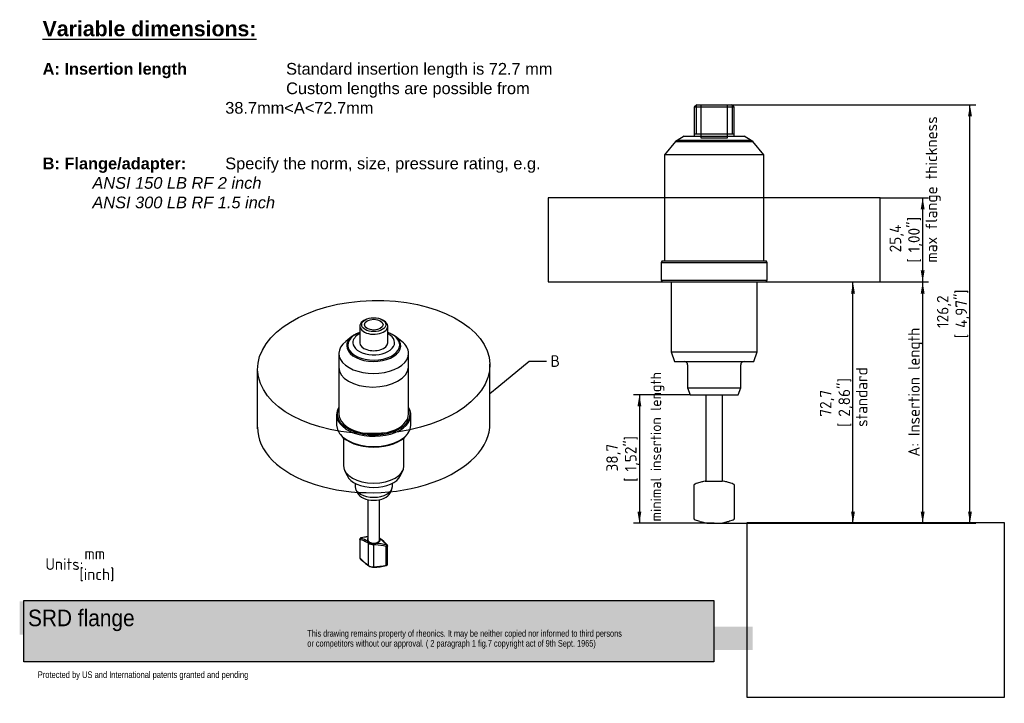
# Model space of a CAD drawing. Header units: millimetres. Extents: x -1 to 295, y 0 to 206.
import ezdxf
from ezdxf import colors
from ezdxf.entities.mleader import LeaderData, LeaderLine
from ezdxf.enums import TextEntityAlignment as Align
from ezdxf.lldxf.tags import DXFTag
from ezdxf.math import Vec2, Vec3

# ---------------------------------------------------------------- set-up
doc = ezdxf.new("R2010")
doc.units = ezdxf.units.MM
for name, color, linetype in [('10348_A', 7, 'Continuous'), ('Default', 7, 'Continuous'), ('DV1_Default', 7, 'Continuous'), ('DV2_Default', 7, 'Continuous')]:
    doc.layers.add(name, color=color, linetype=linetype)
doc.styles.add('SEACAD_Solid_Edge_ISO', font='seiso.ttf')
tags = doc.linetypes.add('DIVIDE2', pattern=[15.875, 6.35, -3.175, 0, -3.175, 0, -3.175]).pattern_tags.tags
tags[14:15] = [DXFTag(74, 4), DXFTag(75, 0), DXFTag(340, '0'), DXFTag(46, 0.0), DXFTag(50, 0.0), DXFTag(44, 0.0), DXFTag(45, 0.0)]
tags[12:13] = [DXFTag(74, 4), DXFTag(75, 0), DXFTag(340, '0'), DXFTag(46, 0.0), DXFTag(50, 0.0), DXFTag(44, 0.0), DXFTag(45, 0.0)]
tags[10:11] = [DXFTag(74, 4), DXFTag(75, 0), DXFTag(340, '0'), DXFTag(46, 0.0), DXFTag(50, 0.0), DXFTag(44, 0.0), DXFTag(45, 0.0)]
tags[8:9] = [DXFTag(74, 4), DXFTag(75, 0), DXFTag(340, '0'), DXFTag(46, 0.0), DXFTag(50, 0.0), DXFTag(44, 0.0), DXFTag(45, 0.0)]
tags[6:7] = [DXFTag(74, 4), DXFTag(75, 0), DXFTag(340, '0'), DXFTag(46, 0.0), DXFTag(50, 0.0), DXFTag(44, 0.0), DXFTag(45, 0.0)]
tags[4:5] = [DXFTag(74, 4), DXFTag(75, 0), DXFTag(340, '0'), DXFTag(46, 0.0), DXFTag(50, 0.0), DXFTag(44, 0.0), DXFTag(45, 0.0)]
tags = doc.linetypes.add('HIDDEN2', pattern=[4.7625, 3.175, -1.5875]).pattern_tags.tags
tags[6:7] = [DXFTag(74, 4), DXFTag(75, 0), DXFTag(340, '0'), DXFTag(46, 0.0), DXFTag(50, 0.0), DXFTag(44, 0.0), DXFTag(45, 0.0)]
tags[4:5] = [DXFTag(74, 4), DXFTag(75, 0), DXFTag(340, '0'), DXFTag(46, 0.0), DXFTag(50, 0.0), DXFTag(44, 0.0), DXFTag(45, 0.0)]
doc.dimstyles.new('Rheonics_Publish', dxfattribs={"dimtxt": 3.5, "dimasz": 3.5, "dimexe": 1.75, "dimexo": 0, "dimgap": 0.875, "dimtad": 1, "dimdec": 1, "dimtxsty": 'SEACAD_Solid_Edge_ISO', "dimblk1": '_SE_FILLED', "dimblk2": '_SE_FILLED', "dimsah": 1, "dimcen": 1.75, "dimazin": 0, "dimtfac": 0.5, "dimtdec": 3, "dimtmove": 0, "dimatfit": 3, "dimfxl": 1, "dimarcsym": 0})
picture_1 = doc.add_image_def('image1.jpg', size_in_pixel=(1363, 928))

# ---------------------------------------------------------------- blocks, each defined once
blk = doc.blocks.new('_SE_FILLED')
at = {"color": 0}
blk.add_line((0, 0), (-1, 0), dxfattribs=at)
blk.add_solid([(0, 0), (-1, -0.1665), (-1, 0.1665), (0, 0)], dxfattribs=at)
blk = doc.blocks.new('_DOT')
at = {"color": 0}
blk.add_line((0, 0), (-1, 0), dxfattribs=at)
at = {"color": 0, "const_width": 0.333}
blk.add_lwpolyline([(-0.1665, 0, 1), (0.1665, 0, 1)], format="xyb", close=True, dxfattribs=at)
blk = doc.blocks.new('SE')
at = {"layer": '10348_A', "color": 7, "linetype": 'Continuous'}
for p, q in [((202.82, 180.44), (202.02, 179.64)), ((214.02, 179.64), (202.02, 179.64)), ((202.02, 179.64), (202.02, 171.64)), ((202.63, 180.26), (202.63, 171.64)), ((202.82, 180.44), (213.22, 180.44)), ((214.02, 179.64), (213.22, 180.44)), ((213.41, 180.26), (213.41, 171.64)), ((214.02, 171.64), (214.02, 179.64)), ((196.38, 169.29), (193.02, 165.29)), ((196.84, 169.68), (196.38, 169.29)), ((196.38, 169.29), (219.66, 169.29)), ((199.02, 170.94), (196.84, 169.68)), ((219.2, 169.68), (196.84, 169.68)), ((199.02, 170.94), (217.02, 170.94)), ((202.02, 171.64), (202.02, 170.94)), ((202.02, 171.64), (214.02, 171.64)), ((214.02, 170.94), (214.02, 171.64)), ((219.2, 169.68), (217.02, 170.94)), ((219.66, 169.29), (219.2, 169.68)), ((223.02, 165.29), (219.66, 169.29)), ((223.02, 165.29), (193.02, 165.29)), ((193.02, 165.29), (193.02, 133.4)), ((223.02, 133.4), (223.02, 165.29)), ((192.31, 133.4), (192.02, 132.9)), ((192.02, 132.9), (224.02, 132.9)), ((192.02, 132.9), (192.02, 127.5)), ((192.31, 133.4), (223.73, 133.4)), ((224.02, 132.9), (223.73, 133.4)), ((224.02, 127.5), (224.02, 132.9)), ((192.02, 127.5), (224.02, 127.5)), ((192.02, 127.5), (192.31, 127)), ((192.31, 127), (223.73, 127)), ((195.02, 127), (195.02, 105.99)), ((221.02, 105.99), (221.02, 127)), ((223.73, 127), (224.02, 127.5)), ((195.02, 105.99), (221.02, 105.99)), ((195.02, 105.99), (196.11, 102.99)), ((219.93, 102.99), (221.02, 105.99)), ((196.11, 102.99), (219.93, 102.99)), ((200.02, 101.99), (200.02, 95.05)), ((216.02, 95.05), (216.02, 101.99)), ((200.02, 95.05), (216.02, 95.05)), ((200.02, 95.05), (200.77, 92.99)), ((215.27, 92.99), (216.02, 95.05)), ((200.77, 92.99), (215.27, 92.99)), ((205.52, 92.99), (205.52, 66.99)), ((210.52, 66.99), (210.52, 92.99)), ((201.89, 65.61), (201.89, 55.81)), ((205.27, 66.99), (204.33, 66.74)), ((205.27, 66.99), (207.04, 66.99)), ((207.04, 66.99), (207.85, 66.99)), ((207.85, 66.99), (209.95, 66.99)), ((209.95, 66.99), (210.45, 66.99)), ((210.77, 66.99), (210.45, 66.99)), ((211.71, 66.74), (210.77, 66.99)), ((214.14, 55.81), (214.14, 65.61)), ((204.33, 54.68), (205.77, 54.29)), ((205.77, 54.29), (210.27, 54.29)), ((210.27, 54.29), (211.71, 54.68))]:
    blk.add_line(p, q, dxfattribs=at)
at = {"layer": '10348_A', "color": 7, "linetype": 'HIDDEN2'}
for p, q in [((204.02, 180.44), (204.02, 170.44)), ((212.02, 170.44), (212.02, 180.44)), ((204.02, 170.44), (212.02, 170.44))]:
    blk.add_line(p, q, dxfattribs=at)
at = {"layer": '10348_A', "color": 7, "linetype": 'Continuous'}
for centre, radius, start, end in [((199.02, 101.99), 1, 0, 90), ((217.02, 101.99), 1, 90, 180), ((202.4, 65.61), 0.504, 105.9362, 180.2268), ((215.16, 28.91), 39.35, 106.9706, 109.1349), ((208.52, 49.64), 17.6, 103.7861, 105.9285), ((207.52, 49.64), 17.6, 74.0775, 77.6721), ((203.57, 37.09), 30.75, 70.6145, 73.3884), ((213.64, 65.61), 0.507, 0.1056, 74.0935), ((202.4, 55.82), 0.508, 180.2705, 254.011), ((216, 95.05), 42.03, 250.9322, 252.9961), ((207.01, 66.48), 12.11, 254.2175, 257.2011), ((209.03, 66.48), 12.11, 280.9495, 285.7305), ((195.88, 107.76), 55.41, 287.2669, 288.8439), ((213.64, 55.81), 0.504, 285.8515, 0.2192)]:
    blk.add_arc(centre, radius, start, end, dxfattribs=at)
at = {"layer": '10348_A', "color": 7, "linetype": 'HIDDEN2'}
for centre, radius, start, end in [((208.52, 49.64), 17.6, 102.3252, 103.7861), ((207.01, 66.48), 12.11, 257.2011, 259.0534)]:
    blk.add_arc(centre, radius, start, end, dxfattribs=at)
at = {"layer": 'DV1_Default', "color": 7, "linetype": 'DIVIDE2'}
for p, q in [((258.02, 152.4), (158.02, 152.4)), ((158.02, 152.4), (158.02, 127)), ((258.02, 127), (258.02, 152.4)), ((158.02, 127), (258.02, 127))]:
    blk.add_line(p, q, dxfattribs=at)
blk = doc.blocks.new('SE1')
at = {"layer": '10348_A', "color": 7, "linetype": 'Continuous'}
for p, q in [((101.23, 113.67), (101.23, 109.1)), ((102.85, 115.61), (102.46, 115.38)), ((108.4, 115.38), (108, 115.61)), ((109.63, 109.1), (109.63, 113.67)), ((98.87, 110.55), (96.98, 109.06)), ((101.15, 111.76), (100.98, 111.7)), ((109.88, 111.7), (109.7, 111.76)), ((113.88, 109.06), (111.99, 110.55)), ((101.23, 109.1), (101.23, 108.7)), ((109.63, 108.7), (109.63, 109.1)), ((94.93, 105.47), (94.93, 87.24)), ((115.93, 87.24), (115.93, 105.47)), ((94.23, 86.95), (94.23, 83.87)), ((116.63, 83.87), (116.63, 86.95)), ((95.2, 81.23), (95.39, 80.99)), ((115.47, 80.99), (115.65, 81.23)), ((96.33, 80.01), (96.33, 71.57)), ((114.53, 71.57), (114.53, 80.01)), ((96.63, 70.22), (97.37, 68.62)), ((113.48, 68.62), (114.22, 70.22)), ((99.83, 66.3), (99.83, 65.32)), ((111.03, 65.32), (111.03, 66.3)), ((100.02, 64.49), (100.52, 63.39)), ((110.33, 63.39), (110.84, 64.49)), ((103.68, 61.39), (103.68, 49.28)), ((107.18, 49.28), (107.18, 61.39)), ((101.25, 49.48), (101.25, 43.88)), ((101.35, 43.71), (101.35, 49.33)), ((103.86, 41.56), (103.86, 48.23)), ((105.41, 41.15), (105.41, 47.82)), ((109.61, 41.91), (109.61, 47.51)), ((109.18, 41.66), (109.18, 47.27))]:
    blk.add_line(p, q, dxfattribs=at)
for centre, radius, start, end in [((97.05, 35.88), 14.12, 62.8344, 72.2332), ((97.09, 36.58), 13.91, 61.772, 71.381), ((107.91, 20.68), 29.83, 98.1501, 102.2335), ((107.14, 24.59), 25.88, 97.6953, 102.3621), ((101.13, 43.9), 5.11, 57.8225, 62.5359), ((105.26, 40.25), 7.58, 84.6893, 88.8561), ((102.98, 19.24), 28.71, 77.5222, 84.0413), ((103.69, 21.88), 26.44, 77.8125, 85.0008), ((103.34, 44.67), 6.43, 51.8429, 53.3136), ((86.88, 25.25), 31.81, 45.1268, 50.3326), ((91.58, 29.82), 25.36, 45.1125, 51.6686), ((109.23, 47.51), 0.376, 359.1165, 48.3029), ((101.64, 43.88), 0.392, 180.329, 227.4868), ((116.73, 59.02), 21.69, 224.8693, 233.605), ((114.56, 56.35), 18.34, 224.0689, 234.5959), ((104.35, 63.17), 22.05, 272.7476, 282.653), ((109.2, 41.92), 0.404, 277.3829, 358.5781), ((105.37, 43.8), 2.8, 239.1172, 270.9639), ((104.86, 59.89), 18.89, 271.6787, 283.4524)]:
    blk.add_arc(centre, radius, start, end, dxfattribs=at)
for major_axis in [(-3.64, 0), (-2.8, 0)]:
    blk.add_ellipse((105.43, 114.13), major_axis=major_axis, ratio=0.57735, dxfattribs=at)
for centre, major_axis, ratio, start_param, end_param in [((105.43, 113.67), (4.2, 0), 0.57735, 2.356194, 6.283185), ((105.43, 113.67), (4.2, 0), 0.57735, 0, 0.785398), ((105.43, 107.98), (7.83, 0), 0.57735, 2.137285, 6.283185), ((105.43, 107.75), (-8.15, 0), 0.57735, 0, 4.134462), ((105.43, 107.75), (-8.15, 0), 0.57735, 5.290316, 6.283185), ((105.43, 108.7), (-6.3, 0), 0.57735, 0, 3.982661), ((105.43, 108.7), (-6.3, 0), 0.57735, 5.442117, 6.283185), ((105.43, 107.98), (7.83, 0), 0.57735, 0, 1.004308), ((105.43, 105.47), (10.5, 0), 0.57735, 2.506399, 6.283185), ((105.43, 108.7), (-4.2, 0), 0.57735, 0, 3.141593), ((105.43, 105.47), (10.5, 0), 0.57735, 0, 0.635193), ((105.43, 87.24), (11, 0), 0.57735, 2.839531, 6.283185), ((105.43, 86.95), (-11.2, 0), 0.57735, 5.927764, 6.283185), ((105.43, 86.95), (-11.2, 0), 0.57735, 0, 3.497014), ((105.43, 87.24), (11, 0), 0.57735, 0, 0.302061), ((105.43, 87.24), (-10.5, 0), 0.57735, 0, 3.141593), ((105.43, 83.87), (11.2, 0), 0.57735, 3.141593, 6.283185), ((105.43, 83.58), (-11, 0), 0.57735, 0.420534, 2.721058), ((105.43, 71.57), (9.1, 0), 0.57735, 3.141593, 6.283185), ((105.43, 69.86), (-8.34, 0), 0.57735, 0.260295, 2.881297), ((105.43, 65.32), (5.6, 0), 0.57735, 3.141593, 6.283185), ((105.43, 64.14), (-5.07, 0), 0.57735, 0.260295, 2.881297), ((101.62, 49.46), (-0.116, -0.33), 0.730129, 3.906531, 5.368206), ((101.67, 49.53), (0.067, -0.344), 0.14253, 3.139758, 3.633253), ((105.43, 49.28), (1.93, 0), 0.57735, 2.711893, 3.562225), ((103.75, 48.58), (-0.169, -0.306), 0.655327, 4.162438, 5.483745), ((105.43, 49.28), (-1.93, 0), 0.57735, 0.420633, 0.725178), ((105.43, 49.28), (1.75, 0), 0.57735, 3.141593, 6.283185), ((104.12, 48.37), (-0.191, -0.293), 0.611051, 4.482569, 5.529766), ((105.43, 49.04), (-2.1, 0), 0.57735, 0.725178, 1.56303), ((105.43, 49.28), (-1.92, 0), 0.57735, 0.725178, 1.56303), ((105.43, 49.28), (-1.93, 0), 0.57735, 1.56303, 1.867575), ((105.41, 48.03), (0.002, 0.35), 0.006341, 1.139093, 2.18629), ((105.96, 48), (0.024, 0.349), 0.039919, 4.097996, 5.419303), ((105.43, 49.28), (-1.93, 0), 0.57735, 1.867575, 3.562225), ((105.43, 49.28), (1.93, 0), 0.57735, 0.420633, 0.4297), ((107.1, 49.44), (-0.21, -0.28), 0.562849, 3.137278, 3.748461), ((109.19, 47.47), (0.07, 0.343), 0.130206, 4.109115, 5.570789), ((109.24, 47.54), (-0.241, -0.254), 0.457394, 3.13934, 3.948476), ((101.62, 43.85), (0.241, 0.254), 0.457394, 2.486801, 3.139052), ((105.43, 42.36), (-2.1, 0), 0.57735, 0.725178, 1.56303), ((104.12, 41.69), (0.191, 0.293), 0.611051, 2.388174, 3.141943), ((109.19, 41.86), (-0.067, 0.344), 0.14253, 2.171579, 3.14224), ((105.41, 41.35), (0.002, 0.35), 0.006341, -4.096895, -3.151664)]:
    blk.add_ellipse(centre, major_axis=major_axis, ratio=ratio, start_param=start_param, end_param=end_param, dxfattribs=at)
for points, knots in [([(101.6, 49.87), (101.6, 49.87), (101.57, 49.87), (101.5, 49.84), (101.42, 49.8), (101.35, 49.74), (101.3, 49.68), (101.27, 49.6), (101.25, 49.53), (101.25, 49.49), (101.25, 49.48)], [0, 0, 0, 0, 0.01229, 0.186191, 0.348478, 0.496369, 0.639592, 0.785855, 0.934882, 1, 1, 1, 1]), ([(101.35, 49.33), (101.3, 49.36), (101.26, 49.4), (101.25, 49.46), (101.25, 49.47), (101.25, 49.48)], [0, 0, 0, 0, 0.25, 0.25, 0.3145459, 0.3145459, 0.3145459, 0.3145459]), ([(101.59, 49.83), (101.58, 49.82), (101.57, 49.82), (101.56, 49.82), (101.56, 49.82), (101.55, 49.81), (101.54, 49.81), (101.54, 49.81), (101.53, 49.8), (101.53, 49.8), (101.52, 49.79), (101.52, 49.79), (101.52, 49.78), (101.52, 49.78), (101.52, 49.78), (101.52, 49.77), (101.52, 49.77), (101.52, 49.77), (101.52, 49.76), (101.52, 49.76), (101.53, 49.76), (101.53, 49.76)], [0, 0, 0, 0, 0.147855, 0.147855, 0.147855, 0.296976, 0.296976, 0.296976, 0.443182, 0.443182, 0.443182, 0.585585, 0.585585, 0.585585, 0.726223, 0.726223, 0.726223, 0.8677, 0.8677, 0.8677, 1, 1, 1, 1]), ([(109.61, 47.51), (109.61, 47.47), (109.59, 47.44), (109.54, 47.36), (109.48, 47.33), (109.35, 47.28), (109.27, 47.27), (109.18, 47.27)], [0.3142442, 0.3142442, 0.3142442, 0.3142442, 0.5, 0.5, 0.75, 0.75, 1, 1, 1, 1]), ([(109.27, 47.73), (109.28, 47.72), (109.28, 47.72), (109.29, 47.72), (109.3, 47.72), (109.31, 47.73), (109.31, 47.73), (109.32, 47.73), (109.33, 47.73), (109.33, 47.74), (109.33, 47.74), (109.34, 47.75), (109.34, 47.75), (109.34, 47.75), (109.34, 47.76), (109.34, 47.76), (109.34, 47.77), (109.34, 47.78), (109.33, 47.78), (109.33, 47.79), (109.33, 47.79), (109.32, 47.8)], [0, 0, 0, 0, 0.147855, 0.147855, 0.147855, 0.296976, 0.296976, 0.296976, 0.443182, 0.443182, 0.443182, 0.585585, 0.585585, 0.585585, 0.726223, 0.726223, 0.726223, 0.8677, 0.8677, 0.8677, 1, 1, 1, 1]), ([(101.25, 43.88), (101.25, 43.87), (101.25, 43.86), (101.26, 43.8), (101.3, 43.75), (101.35, 43.71)], [0.6851614, 0.6851614, 0.6851614, 0.6851614, 0.75, 0.75, 1, 1, 1, 1]), ([(109.18, 41.66), (109.27, 41.66), (109.35, 41.68), (109.48, 41.73), (109.54, 41.77), (109.59, 41.84), (109.61, 41.87), (109.61, 41.91)], [0, 0, 0, 0, 0.25, 0.25, 0.5, 0.5, 0.6851614, 0.6851614, 0.6851614, 0.6851614])]:
    blk.add_open_spline(points, degree=3, knots=knots, dxfattribs=at)
at = {"layer": 'DV2_Default', "color": 7, "linetype": 'DIVIDE2'}
for p, q in [((140.42, 84.47), (140.42, 102.25)), ((70.44, 82.69), (70.44, 100.47))]:
    blk.add_line(p, q, dxfattribs=at)
blk.add_ellipse((105.43, 101.36), major_axis=(34.99, 0.89), ratio=0.5736, dxfattribs=at)
for centre, major_axis, ratio, start_param, end_param in [((105.43, 101.36), (10.5, 0.27), 0.5736, 3.097139, 6.238731), ((105.43, 83.58), (34.99, 0.89), 0.5738, 3.112313, 6.283185)]:
    blk.add_ellipse(centre, major_axis=major_axis, ratio=ratio, start_param=start_param, end_param=end_param, dxfattribs=at)
blk = doc.blocks.new('DMBLK1')
at = {"layer": 'Default', "linetype": 'Continuous'}
for points in [[(271.44, 123.5), (270.86, 127), (270.27, 123.5)], [(271.44, 57.79), (270.27, 57.79), (270.86, 54.29)]]:
    blk.add_hatch(color=7, dxfattribs=at).paths.add_polyline_path(points)
at = {"layer": 'Default', "color": 7, "linetype": 'Continuous'}
for p, q in [((258.02, 127), (272.61, 127)), ((270.86, 54.29), (270.86, 127)), ((210.27, 54.29), (272.61, 54.29))]:
    blk.add_line(p, q, dxfattribs=at)
at = {"layer": 'Default', "color": 7, "linetype": 'Continuous', "style": 'SEACAD_Solid_Edge_ISO'}
blk.add_text('A: Insertion length', height=3.5, rotation=90, dxfattribs=at).set_placement((266.48, 74.35), align=Align.TOP_LEFT)
blk = doc.blocks.new('DMBLK2')
at = {"layer": 'Default', "linetype": 'Continuous'}
for points in [[(271.44, 148.9), (270.86, 152.4), (270.27, 148.9)], [(271.44, 130.5), (270.27, 130.5), (270.86, 127)]]:
    blk.add_hatch(color=7, dxfattribs=at).paths.add_polyline_path(points)
at = {"layer": 'Default', "color": 7, "linetype": 'Continuous'}
for p, q in [((258.02, 152.4), (272.61, 152.4)), ((270.86, 127), (270.86, 152.4)), ((258.02, 127), (272.61, 127))]:
    blk.add_line(p, q, dxfattribs=at)
at = {"layer": 'Default', "color": 7, "linetype": 'Continuous', "style": 'SEACAD_Solid_Edge_ISO'}
for s, p in [('max flange thickness', (271.73, 132.82)), (']', (266.48, 145.31)), ('1,00"', (266.48, 135.92)), ('25,4', (260.88, 135.92)), ('[', (266.48, 132.82))]:
    blk.add_text(s, height=3.5, rotation=90, dxfattribs=at).set_placement(p, align=Align.TOP_LEFT)
blk = doc.blocks.new('DMBLK3')
at = {"layer": 'Default', "linetype": 'Continuous'}
for points in [[(250.44, 123.5), (249.86, 127), (249.27, 123.5)], [(250.44, 57.79), (249.27, 57.79), (249.86, 54.29)]]:
    blk.add_hatch(color=7, dxfattribs=at).paths.add_polyline_path(points)
at = {"layer": 'Default', "color": 7, "linetype": 'Continuous'}
for p, q in [((249.86, 54.29), (249.86, 127)), ((210.27, 54.29), (251.61, 54.29))]:
    blk.add_line(p, q, dxfattribs=at)
at = {"layer": 'Default', "color": 7, "linetype": 'Continuous', "style": 'SEACAD_Solid_Edge_ISO'}
for s, p in [('standard', (250.73, 83.29)), ('72,7', (239.88, 86.39)), (']', (245.48, 96.73)), ('2,86"', (245.48, 86.39)), ('[', (245.48, 83.29))]:
    blk.add_text(s, height=3.5, rotation=90, dxfattribs=at).set_placement(p, align=Align.TOP_LEFT)
blk = doc.blocks.new('DMBLK4')
at = {"layer": 'Default', "linetype": 'Continuous'}
for points in [[(184.91, 89.49), (186.08, 89.49), (185.5, 92.99)], [(184.91, 57.79), (185.5, 54.29), (186.08, 57.79)]]:
    blk.add_hatch(color=7, dxfattribs=at).paths.add_polyline_path(points)
at = {"layer": 'Default', "color": 7, "linetype": 'Continuous'}
for p, q in [((200.77, 92.99), (183.75, 92.99)), ((185.5, 92.99), (185.5, 54.29)), ((208.02, 54.29), (183.75, 54.29))]:
    blk.add_line(p, q, dxfattribs=at)
at = {"layer": 'Default', "color": 7, "linetype": 'Continuous', "style": 'SEACAD_Solid_Edge_ISO'}
for s, p in [(']', (181.12, 79.25)), ('1,52"', (181.12, 69.86)), ('38,7', (175.52, 69.86)), ('[', (181.12, 66.76))]:
    blk.add_text(s, height=3.5, rotation=90, dxfattribs=at).set_placement(p, align=Align.TOP_LEFT)
blk = doc.blocks.new('DMBLK5')
at = {"layer": 'Default', "linetype": 'Continuous'}
for points in [[(285.7, 176.94), (285.11, 180.44), (284.53, 176.94)], [(285.7, 57.79), (284.53, 57.79), (285.11, 54.29)]]:
    blk.add_hatch(color=7, dxfattribs=at).paths.add_polyline_path(points)
at = {"layer": 'Default', "color": 7, "linetype": 'Continuous'}
for p, q in [((208.02, 180.44), (286.86, 180.44)), ((285.11, 54.29), (285.11, 180.44)), ((210.27, 54.29), (286.86, 54.29))]:
    blk.add_line(p, q, dxfattribs=at)
at = {"layer": 'Default', "color": 7, "linetype": 'Continuous', "style": 'SEACAD_Solid_Edge_ISO'}
for s, p in [('126,2', (275.14, 113.15)), (']', (280.74, 123.41)), ('4,97"', (280.74, 113.15)), ('[', (280.74, 110.05))]:
    blk.add_text(s, height=3.5, rotation=90, dxfattribs=at).set_placement(p, align=Align.TOP_LEFT)

msp = doc.modelspace()

# ---------------------------------------------------------------- hatches: boundary and pattern name
at = {"layer": 'Default', "linetype": 'Continuous'}
msp.add_hatch(color=7, dxfattribs=at).paths.add_polyline_path([(207.88, 30.94), (0, 30.94), (0, 12.47), (207.88, 12.47)])

# ---------------------------------------------------------------- linework, layer by layer
at = {"layer": 'Default', "color": 7, "linetype": 'Continuous'}
for p, q in [((0, 30.94), (207.88, 30.94)), ((0, 12.47), (0, 30.94)), ((207.88, 30.94), (207.88, 12.47)), ((207.88, 12.47), (0, 12.47))]:
    msp.add_line(p, q, dxfattribs=at)

# ---------------------------------------------------------------- block references
at = {"layer": 'Default'}
for name in ['SE', 'SE1']:
    msp.add_blockref(name, (0, 0), dxfattribs=at)

# ---------------------------------------------------------------- texts
at = {"layer": 'Default', "attachment_point": 1}
for s, insert, char_height, width in [('{\\fArial|b1||i0||c0|p34;\\C7;\\L\\H4.586111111;\\W1.;\\T1.;Variable dimensions:\\P}{\\fMS Shell Dlg|b0||i0||c0|p34;\\C7;\\H2.998611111;\\W1.;\\P}{\\fArial|b1||i0||c0|p34;\\C7;\\H3.527777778;\\W1.;\\T1.;A: Insertion length^I}{\\fArial|b0||i0||c0|p34;\\C7;\\H3.527777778;\\W1.;\\T1.;^I}{\\fArial|b0||i0||c0|p34;\\C7;\\H3.527777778;\\W1.;\\T1.;Standard insertion length is 72.7 mm\\P}{\\fArial|b0||i0||c0|p34;\\C7;\\H3.527777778;\\W1.;\\T1.;^I}{\\fArial|b0||i0||c0|p34;\\C7;\\H3.527777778;\\W1.;\\T1.;^I}{\\fArial|b0||i0||c0|p34;\\C7;\\H3.527777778;\\W1.;\\T1.;^I}{\\fArial|b0||i0||c0|p34;\\C7;\\H3.527777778;\\W1.;\\T1.;^I}{\\fArial|b0||i0||c0|p34;\\C7;\\H3.527777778;\\W1.;\\T1.;Custom lengths are possible from \\P}{\\fArial|b0||i0||c0|p34;\\C7;\\H3.527777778;\\W1.;\\pxi3.270745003;\\T1.; ^I}{\\fArial|b0||i0||c0|p34;\\C7;\\H3.527777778;\\W1.;\\pi0;\\T1.;^I}{\\fArial|b0||i0||c0|p34;\\C7;\\H3.527777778;\\W1.;\\pi0;\\T1.;^I}{\\fArial|b0||i0||c0|p34;\\C7;\\H3.527777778;\\W1.;\\pi0;\\T1.;38.7mm<A<72.7mm\\P}{\\fArial|b0||i0||c0|p34;\\C7;\\H3.527777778;\\W1.;\\pi0,l0;\\T1.;\\P}{\\fMS Shell Dlg|b0||i0||c0|p34;\\C7;\\H2.998611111;\\W1.;\\pi0,l0; \\P}{\\fArial|b1||i0||c0|p34;\\C7;\\H3.527777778;\\W1.;\\pi0,l0;\\T1.;B: Flange/adapter:}{\\fArial|b0||i0||c0|p34;\\C7;\\H3.527777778;\\W1.;\\pi0,l0;\\T1.;  ^I}{\\fArial|b0||i0||c0|p34;\\C7;\\H3.527777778;\\W1.;\\pi0,l0;\\pxa0.6153846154;\\T1.;Specify the norm, size, pressure rating, e.g. \\P}{\\fArial|b0||i1||c0|p34;\\C7;\\H3.527777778;\\W1.;\\pxi3.270745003;\\pxa0.6153846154;\\T1.;ANSI 150 LB RF 2 inch\\P}{\\fArial|b0||i1||c0|p34;\\C7;\\H3.527777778;\\W1.;\\pxi3.269230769;\\pxa0.6153846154;\\T1.;ANSI 300 LB RF 1.5 inch\\P}', (5.64, 205.66), 4.58611, 160.1015), ('{\\fDaxlinePro-Light|b0||i0||c0|p34;\\C7;\\H2.;\\W0.82;Protected by US and International patents granted and pending}', (4.18, 9.63), 2, 86.4696)]:
    msp.add_mtext(s, dxfattribs=dict(at, insert=insert, char_height=char_height, width=width))
at = {"layer": 'Default', "insert": (1.23, 28.24), "char_height": 5, "width": 39.337, "attachment_point": 1, "bg_fill": 1, "box_fill_scale": 1.5, "bg_fill_color": 256, "bg_fill_true_color": 12632256, "bg_fill_transparency": 0}
msp.add_mtext('{\\fDaxlinePro-Light|b0||i0||c0|p34;\\C7;\\H5.;\\W0.94;SRD flange}', dxfattribs=at)
at = {"layer": 'Default', "insert": (85.4, 22.08), "char_height": 2, "width": 133.2435, "attachment_point": 1, "line_spacing_factor": 0.9, "bg_fill": 1, "box_fill_scale": 1.5, "bg_fill_color": 256, "bg_fill_true_color": 12632256, "bg_fill_transparency": 0}
msp.add_mtext('{\\fDaxlinePro-Light|b0||i0||c0|p34;\\C7;\\H2.;\\W0.76;This drawing remains property of rheonics. It may be neither copied nor informed to third persons \\P}{\\fDaxlinePro-Light|b0||i0||c0|p34;\\C7;\\H2.;\\W0.76;or competitors without our approval. ( 2 paragraph 1 fig.7 copyright act of 9th Sept. 1965)}', dxfattribs=at)

# ---------------------------------------------------------------- dimensions: what is measured, and where the dimension line sits
at = {"layer": 'Default', "color": 7, "linetype": 'Continuous'}
for base, p1, p2, text, picture, middle, dimtype in [((285.11222556, 180.44313385), (210.26924357, 54.29313385), (208.01924357, 180.44313385), '\\A1;<>', 'DMBLK5', (285.11222556, 117.36813241), 160), ((270.86, 127), (258.02, 127), (258.02, 152.4), '\\A1;<>\\Xmax flange thickness', 'DMBLK2', (270.86, 139.7), 161), ((249.86, 127), (205.77, 54.29), (258.02, 127), '\\A1;<>\\Xstandard', 'DMBLK3', (249.86, 90.65), 160), ((270.86, 127), (210.27, 54.29), (258.02, 127), '\\A1;A: Insertion length {}', 'DMBLK1', (270.86, 90.65), 160), ((185.5, 54.29), (215.27, 92.99), (208.02, 54.29), '\\A1;<>', 'DMBLK4', (185.5, 73.64), 160)]:
    dim = msp.add_linear_dim(base=base, p1=p1, p2=p2, angle=90, text=text, dimstyle='Rheonics_Publish', override={"dimpost": '\\X'}, dxfattribs=at)
    dim.commit()
    dim.dimension.update_dxf_attribs({"geometry": picture, "text_midpoint": middle, "dimtype": dimtype})

# ---------------------------------------------------------------- pictures from other files: only their frames are drawn
image = msp.add_image(picture_1, insert=(217.94, 1.72), size_in_units=(77.52, 52.78))
image.dxf.flags = 7

# ---------------------------------------------------------------- leaders
ml = msp.add_multileader_mtext('Standard', dxfattribs=at)
ml.set_content('{\\pxsm0.9;\\fSolid Edge ISO|b0||i0||c0|p34;\\W1.;minimal insertion length\\P}', color=256)
ml.set_leader_properties()
ml.set_arrow_properties(name='DOT')
ml.build(insert=Vec2(0, 0))
ml.multileader.update_dxf_attribs({"leader_type": 0, "dogleg_length": 0, "arrow_head_size": 3.2})
ctx = ml.context
ctx.base_point, ctx.char_height, ctx.arrow_head_size, ctx.landing_gap_size = Vec3(190.87, 52.81), 3.2, 3.2, 1.12
notes = []
notes.append((ctx, [(0, (0, 0, 0), (0, 0), (1, 0), 1, [])]))
ctx.mtext.insert, ctx.mtext.text_direction = Vec3(188.85, 54.81), Vec3(0, 1)
ml = msp.add_multileader_mtext('Standard', dxfattribs=at)
ml.set_content('{\\pxsm0.9;\\fSolid Edge ISO|b0||i0||c0|p34;\\W1.;B\\P}', color=256)
ml.set_leader_properties()
ml.set_arrow_properties(name='_SE_FILLED')
ml.build(insert=Vec2(0, 0))
ml.multileader.update_dxf_attribs({"dogleg_length": 5.25, "arrow_head_size": 3.5})
ctx = ml.context
ctx.base_point, ctx.char_height, ctx.arrow_head_size, ctx.landing_gap_size = Vec3(156.7, 103.42), 3.5, 3.5, 1.23
notes.append((ctx, [(0, (1, 1, 0), (152.22, 103.17), (1, 0), 5.25, [(0, [(140.42, 93.36)], 0, [])])]))
ctx.mtext.insert = Vec3(158.7, 104.92)
ml = msp.add_multileader_mtext('Standard', dxfattribs=at)
ml.set_content('{\\pxsm0.9;\\fSolid Edge ISO|b0||i0||c0|p34;\\W1.;mm\\P}', color=256)
ml.set_leader_properties()
ml.set_arrow_properties(name='DOT')
ml.build(insert=Vec2(0, 0))
ml.multileader.update_dxf_attribs({"leader_type": 0, "dogleg_length": 0, "arrow_head_size": 3.5})
ctx = ml.context
ctx.base_point, ctx.char_height, ctx.arrow_head_size, ctx.landing_gap_size = Vec3(16.21, 45.14), 3.5, 3.5, 1.23
notes.append((ctx, [(0, (0, 0, 0), (0, 0), (1, 0), 1, [])]))
ctx.mtext.insert = Vec3(18.21, 46.89)
ml = msp.add_multileader_mtext('Standard', dxfattribs=at)
ml.set_content('{\\pxsm0.9;\\fSolid Edge ISO|b0||i0||c0|p34;\\W1.;Units:\\P}', color=256)
ml.set_leader_properties()
ml.set_arrow_properties(name='DOT')
ml.build(insert=Vec2(0, 0))
ml.multileader.update_dxf_attribs({"leader_type": 0, "dogleg_length": 0, "arrow_head_size": 3.5})
ctx = ml.context
ctx.base_point, ctx.char_height, ctx.arrow_head_size, ctx.landing_gap_size = Vec3(4.49, 41.94), 3.5, 3.5, 1.23
notes.append((ctx, [(0, (0, 0, 0), (0, 0), (1, 0), 1, [])]))
ctx.mtext.insert = Vec3(6.49, 43.7)
ml = msp.add_multileader_mtext('Standard', dxfattribs=at)
ml.set_content('{\\pxsm0.9;\\fSolid Edge ISO|b0||i0||c0|p34;\\W1.;[inch]\\P}', color=256)
ml.set_leader_properties()
ml.build(insert=Vec2(0, 0))
ml.multileader.update_dxf_attribs({"dogleg_length": 0, "arrow_head_size": 0.805})
ctx = ml.context
ctx.base_point, ctx.char_height, ctx.arrow_head_size, ctx.landing_gap_size = Vec3(14.74, 38.9), 3.5, 0.805, 1.23
notes.append((ctx, [(0, (0, 0, 0), (0, 0), (1, 0), 1, [])]))
ctx.mtext.insert = Vec3(16.74, 40.65)
for ctx, leaders in notes:
    for number, flags, end, landing, length, lines in leaders:
        leader = LeaderData()
        leader.index, (leader.has_last_leader_line, leader.has_dogleg_vector, leader.attachment_direction) = number, flags
        leader.last_leader_point, leader.dogleg_vector, leader.dogleg_length = Vec3(end), Vec3(landing), length
        for number, points, colour, breaks in lines:
            line = LeaderLine()
            line.index, line.vertices, line.color, line.breaks = number, Vec3.list(points), colors.encode_raw_color(colour), breaks
            leader.lines.append(line)
        ctx.leaders.append(leader)

doc.saveas('drawing.dxf')
